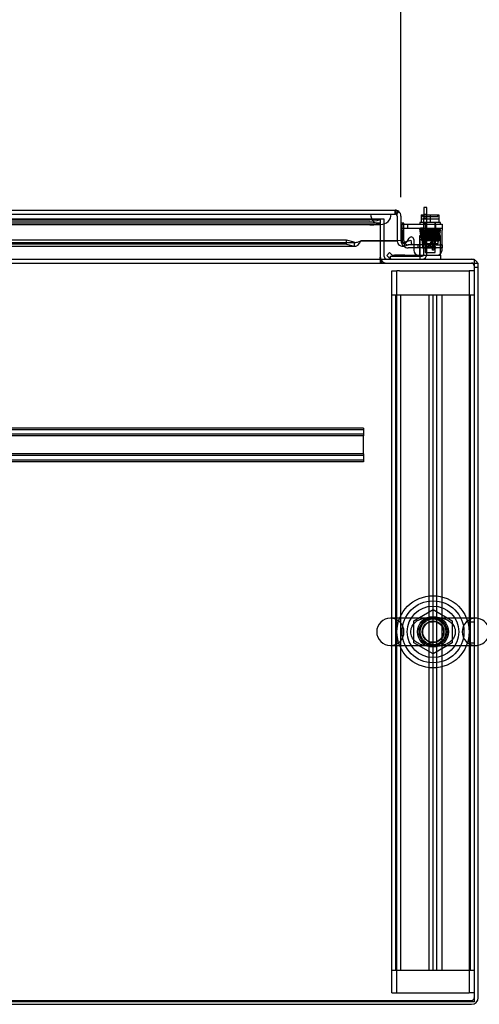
# Model space of a CAD drawing. Header units: inches. Extents: x 1 to 299, y -2 to 199.
# Tile 16 of 75: x 80 to 92, y 16 to 39. Entities that reach past the tile are written whole.
import ezdxf
from ezdxf.enums import TextEntityAlignment as Align
from ezdxf.lldxf.tags import DXFTag

# ---------------------------------------------------------------- set-up
doc = ezdxf.new("R2010")
doc.units = ezdxf.units.IN
doc.header["$MEASUREMENT"] = 0
for name, color, linetype in [('COM40153-1', 7, 'Continuous'), ('COM40153-2', 7, 'Continuous'), ('COM42667', 7, 'Continuous'), ('COM42780', 7, 'Continuous'), ('COM50677-2', 7, 'Continuous'), ('COM53933-1', 7, 'Continuous'), ('COM53955-1', 7, 'Continuous'), ('COM53964-1', 7, 'Continuous'), ('COM70215', 7, 'Continuous'), ('COM70220', 7, 'Continuous'), ('COM71177-1', 7, 'Continuous'), ('COM71180-1', 7, 'Continuous'), ('Default', 7, 'Continuous'), ('NTS18024', 7, 'Continuous'), ('SCC19011', 7, 'Continuous'), ('SCS86414', 7, 'Continuous'), ('SPR20265', 7, 'Continuous'), ('WAF25035', 7, 'Continuous'), ('WAF25377', 7, 'Continuous'), ('WAM254785', 7, 'Continuous')]:
    doc.layers.add(name, color=color, linetype=linetype)
doc.styles.add('SEACAD_Times_New_Roman', font='times.ttf')
tags = doc.linetypes.add('HIDDEN2', pattern=[0.1875, 0.125, -0.0625]).pattern_tags.tags
tags[6:7] = [DXFTag(74, 4), DXFTag(75, 0), DXFTag(340, '0'), DXFTag(46, 0.0), DXFTag(50, 0.0), DXFTag(44, 0.0), DXFTag(45, 0.0)]
tags[4:5] = [DXFTag(74, 4), DXFTag(75, 0), DXFTag(340, '0'), DXFTag(46, 0.0), DXFTag(50, 0.0), DXFTag(44, 0.0), DXFTag(45, 0.0)]
doc.dimstyles.new('HAMMOND_(STH_-_300x200)', dxfattribs={"dimtxt": 1.5, "dimasz": 1.875, "dimexe": 0.75, "dimexo": 0.75, "dimgap": 0.375, "dimtad": 0, "dimtih": 1, "dimtoh": 1, "dimzin": 0, "dimdsep": 46, "dimtxsty": 'SEACAD_Times_New_Roman', "dimblk1": '_SE_FILLED', "dimblk2": '_SE_FILLED', "dimsah": 1, "dimcen": 0.75, "dimadec": 0, "dimazin": 0, "dimtfac": 0.8, "dimtofl": 0, "dimtmove": 0, "dimatfit": 3, "dimfxl": 1, "dimtolj": 1, "dimtzin": 0, "dimarcsym": 0})

# ---------------------------------------------------------------- blocks, each defined once
blk = doc.blocks.new('SE7')
at = {"layer": 'COM40153-1', "color": 7, "linetype": 'Continuous'}
for p, q in [((90.228, 34.829), (90.228, 34.651)), ((90.3, 34.829), (90.228, 34.829)), ((90.3, 34.651), (90.3, 34.829)), ((89.425, 33.579), (89.425, 33.592))]:
    blk.add_line(p, q, dxfattribs=at)
at = {"layer": 'COM40153-1', "color": 7, "linetype": 'HIDDEN2'}
for p, q in [((90.228, 34.673), (90.3, 34.673)), ((90.228, 34.651), (90.228, 34.575)), ((90.3, 34.575), (90.3, 34.651)), ((90.228, 33.687), (90.228, 34.575)), ((90.228, 34.575), (90.3, 34.575)), ((90.3, 33.687), (90.3, 34.575)), ((90.3, 33.986), (90.228, 33.986)), ((89.425, 33.592), (89.425, 33.651)), ((89.425, 33.651), (90.192, 33.651)), ((90.228, 33.861), (90.3, 33.861))]:
    blk.add_line(p, q, dxfattribs=at)
for radius in [0.036, 0.108]:
    blk.add_arc((90.192, 33.687), radius, 270, 0, dxfattribs=at)
at = {"layer": 'COM40153-2', "color": 7, "linetype": 'Continuous'}
for p, q in [((89.747, 34.454), (89.677, 34.454)), ((89.747, 34.425), (89.747, 34.454)), ((89.677, 34.029), (89.677, 34.03)), ((89.986, 33.924), (89.865, 33.924)), ((90.677, 33.924), (90.672, 33.924)), ((90.677, 33.924), (90.677, 33.854)), ((89.986, 33.854), (89.852, 33.854)), ((90.672, 33.854), (90.677, 33.854))]:
    blk.add_line(p, q, dxfattribs=at)
at = {"layer": 'COM40153-2', "color": 7, "linetype": 'HIDDEN2'}
for p, q in [((89.747, 34.029), (89.747, 34.425)), ((89.677, 34.03), (89.677, 34.034)), ((89.865, 33.924), (89.852, 33.924)), ((90.2, 33.924), (89.986, 33.924)), ((90.083, 33.924), (90.083, 33.854)), ((90.2, 33.924), (90.2, 33.854)), ((90.534, 33.924), (90.2, 33.924)), ((90.458, 33.924), (90.458, 33.854)), ((90.534, 33.924), (90.648, 33.924)), ((90.672, 33.924), (90.648, 33.924)), ((90.2, 33.854), (89.986, 33.854)), ((90.2, 33.854), (90.534, 33.854)), ((90.648, 33.854), (90.534, 33.854)), ((90.648, 33.854), (90.672, 33.854))]:
    blk.add_line(p, q, dxfattribs=at)
for radius, end in [(0.175, 231.2699), (0.105, 270)]:
    blk.add_arc((89.852, 34.029), radius, 180, end, dxfattribs=at)
at = {"layer": 'COM40153-2', "color": 7, "linetype": 'Continuous'}
blk.add_arc((89.852, 34.029), 0.175, 231.2699, 270, dxfattribs=at)
at = {"layer": 'COM42667', "color": 7, "linetype": 'Continuous'}
for p, q in [((89.702, 34.425), (90.672, 34.425)), ((89.702, 34.282), (89.702, 34.425)), ((90.672, 34.425), (90.672, 34.282)), ((89.702, 34.282), (89.702, 34.026)), ((90.672, 33.799), (90.672, 34.282)), ((89.823, 34.011), (89.875, 34.091)), ((89.986, 34.059), (89.986, 33.799)), ((90.335, 33.888), (90.45, 34.049)), ((90.444, 34), (90.365, 33.888)), ((90.444, 33.888), (90.444, 34)), ((90.45, 34.049), (90.475, 34.049)), ((90.475, 34.049), (90.475, 33.888)), ((90.335, 33.859), (90.335, 33.888)), ((90.444, 33.859), (90.335, 33.859)), ((90.365, 33.888), (90.444, 33.888)), ((90.444, 33.799), (90.444, 33.859)), ((90.475, 33.799), (90.444, 33.799)), ((90.475, 33.888), (90.509, 33.888)), ((90.509, 33.859), (90.475, 33.859)), ((90.475, 33.859), (90.475, 33.799)), ((90.509, 33.888), (90.509, 33.859))]:
    blk.add_line(p, q, dxfattribs=at)
at = {"layer": 'COM42667', "color": 7, "linetype": 'HIDDEN2'}
for p, q in [((89.836, 34.425), (89.836, 34.33)), ((90.523, 34.33), (90.523, 34.425)), ((89.702, 34.33), (90.672, 34.33)), ((89.812, 33.994), (89.823, 34.011))]:
    blk.add_line(p, q, dxfattribs=at)
at = {"layer": 'COM42667', "color": 7, "linetype": 'Continuous'}
for centre, radius, start, end in [((89.762, 34.026), 0.06, 180, 221.503), ((89.926, 34.059), 0.06, 0, 147.1545), ((90.111, 33.799), 0.125, 180, 270), ((90.547, 33.799), 0.125, 270, 0)]:
    blk.add_arc(centre, radius, start, end, dxfattribs=at)
at = {"layer": 'COM42667', "color": 7, "linetype": 'HIDDEN2'}
blk.add_arc((89.762, 34.026), 0.06, 221.503, 327.1545, dxfattribs=at)
at = {"layer": 'COM42780', "color": 7, "linetype": 'HIDDEN2'}
for p, q in [((90.133, 34.151), (90.633, 34.151)), ((90.133, 34.065), (90.133, 34.151)), ((90.258, 34.151), (90.258, 33.961)), ((90.276, 34.151), (90.276, 33.961)), ((90.489, 33.961), (90.489, 34.151)), ((90.508, 34.151), (90.508, 33.961)), ((90.633, 34.011), (90.633, 34.151)), ((90.133, 34.011), (90.133, 34.065)), ((90.133, 34.065), (90.133, 33.595)), ((90.133, 34.056), (90.633, 34.056)), ((90.188, 34.056), (90.188, 33.961)), ((90.188, 33.961), (90.578, 33.961)), ((90.578, 33.961), (90.578, 34.056)), ((90.633, 33.722), (90.633, 34.011)), ((89.518, 33.673), (89.518, 33.674)), ((89.578, 33.673), (89.518, 33.673)), ((89.578, 33.673), (89.578, 33.674)), ((89.606, 33.673), (89.578, 33.673)), ((89.606, 33.673), (89.606, 33.674)), ((89.768, 33.673), (89.606, 33.673)), ((89.719, 33.673), (89.719, 33.674)), ((89.768, 33.673), (89.768, 33.674)), ((90.633, 33.709), (90.633, 33.722))]:
    blk.add_line(p, q, dxfattribs=at)
at = {"layer": 'COM42780', "color": 7, "linetype": 'Continuous'}
for p, q in [((89.333, 33.672), (89.4, 33.739)), ((89.333, 33.672), (89.384, 33.621)), ((89.4, 33.739), (89.451, 33.688)), ((89.485, 33.674), (90.383, 33.674)), ((90.383, 33.674), (90.633, 33.674)), ((90.633, 33.674), (90.633, 33.709)), ((90.633, 33.674), (90.633, 33.579))]:
    blk.add_line(p, q, dxfattribs=at)
for radius in [0.048, 0.143]:
    blk.add_arc((89.485, 33.722), radius, 225, 270, dxfattribs=at)
at = {"layer": 'COM42780', "color": 7, "linetype": 'HIDDEN2'}
blk.add_ellipse((89.883, 34.68), major_axis=(0, -14.322), ratio=0.017455, start_param=1.503851, end_param=1.524085, dxfattribs=at)
for points, knots in [([(90.124, 33.674), (90.126, 33.674), (90.127, 33.676), (90.129, 33.679), (90.129, 33.68), (90.13, 33.684), (90.131, 33.686), (90.131, 33.692), (90.132, 33.698), (90.132, 33.709), (90.132, 33.715), (90.132, 33.722)], [0, 0, 0, 0, 0.25, 0.25, 0.375, 0.375, 0.5, 0.5, 0.75, 0.75, 1, 1, 1, 1]), ([(90.133, 33.595), (90.133, 33.59), (90.132, 33.586), (90.129, 33.581), (90.127, 33.579), (90.124, 33.579)], [0, 0, 0, 0, 0.5, 0.5, 1, 1, 1, 1])]:
    blk.add_open_spline(points, degree=3, knots=knots, dxfattribs=at)
at = {"layer": 'COM50677-2', "color": 7, "linetype": 'HIDDEN2'}
for p, q in [((89.455, 33.297), (89.58, 33.297)), ((89.455, 32.719), (89.455, 33.297)), ((89.58, 15.797), (89.58, 33.297)), ((89.64, 33.297), (89.58, 33.297)), ((89.64, 33.297), (91.27, 33.297)), ((91.27, 33.297), (91.33, 33.297)), ((91.33, 33.297), (91.33, 15.797)), ((91.455, 33.297), (91.33, 33.297)), ((89.455, 15.797), (89.455, 16.344)), ((89.455, 15.797), (89.58, 15.797)), ((89.58, 15.797), (89.64, 15.797)), ((89.64, 15.797), (91.27, 15.797)), ((91.27, 15.797), (91.33, 15.797)), ((91.455, 15.797), (91.33, 15.797))]:
    blk.add_line(p, q, dxfattribs=at)
blk.add_circle((90.455, 24.547), 0.375, dxfattribs=at)
at = {"layer": 'COM53933-1', "color": 7, "linetype": 'HIDDEN2'}
for p, q in [((89.175, 34.547), (67.865, 34.547)), ((89.175, 34.452), (67.865, 34.452)), ((88.925, 34.504), (68.115, 34.504)), ((88.925, 34.411), (68.115, 34.411)), ((89.175, 34.547), (89.174, 34.545)), ((89.174, 34.451), (89.175, 34.451)), ((89.175, 34.546), (89.175, 34.547))]:
    blk.add_line(p, q, dxfattribs=at)
for centre in [(88.925, 34.548), (88.925, 34.454)]:
    blk.add_ellipse(centre, major_axis=(0.25, 0), ratio=0.173648, start_param=4.712389, end_param=6.211302, dxfattribs=at)
at = {"layer": 'COM53955-1', "color": 7, "linetype": 'Continuous'}
for p, q in [((67.445, 34.766), (89.534, 34.766)), ((89.534, 34.766), (89.534, 34.766)), ((89.534, 34.766), (89.534, 34.766)), ((89.582, 34.623), (89.582, 34.737)), ((89.582, 34.686), (89.621, 34.737)), ((89.582, 34.623), (89.582, 34.686)), ((89.582, 34.623), (89.582, 34.034)), ((89.582, 34.623), (89.582, 34.623)), ((89.582, 34.623), (89.582, 34.034)), ((89.677, 34.623), (89.677, 34.034)), ((88.352, 34.037), (79.609, 34.037)), ((88.352, 33.945), (79.609, 33.945)), ((79.609, 33.891), (88.566, 33.891)), ((88.352, 33.945), (88.352, 34.037)), ((88.541, 33.988), (88.352, 34.037)), ((88.352, 33.945), (88.541, 33.896)), ((88.541, 33.988), (88.541, 33.896)), ((88.707, 34.03), (88.707, 34.022)), ((88.707, 34.03), (89.582, 34.03)), ((88.707, 34.022), (89.582, 34.022)), ((89.582, 34.03), (89.582, 34.034)), ((89.677, 34.03), (89.582, 34.022)), ((89.582, 34.03), (89.582, 34.022)), ((89.737, 33.988), (89.92, 34.037)), ((89.737, 33.988), (89.762, 33.896)), ((89.944, 33.945), (89.762, 33.896)), ((89.944, 33.945), (89.92, 34.037))]:
    blk.add_line(p, q, dxfattribs=at)
at = {"layer": 'COM53955-1', "color": 7, "linetype": 'HIDDEN2'}
for p, q in [((67.445, 34.671), (89.534, 34.671)), ((89.534, 34.671), (89.534, 34.766)), ((89.534, 34.766), (89.534, 34.671)), ((89.582, 34.623), (89.582, 34.623)), ((68.413, 33.986), (88.566, 33.986))]:
    blk.add_line(p, q, dxfattribs=at)
at = {"layer": 'COM53955-1', "color": 7, "linetype": 'Continuous'}
for centre, radius, start, end in [((89.534, 34.623), 0.143, 89.9238, 90), ((89.534, 34.623), 0.143, 52.4348, 89.8442), ((89.534, 34.623), 0.143, 0, 52.4348), ((89.725, 34.034), 0.143, 180, 184.8216), ((89.725, 34.034), 0.143, 184.8216, 285), ((89.725, 34.034), 0.048, 180, 184.8216), ((89.725, 34.034), 0.048, 184.8216, 284.9999)]:
    blk.add_arc(centre, radius, start, end, dxfattribs=at)
at = {"layer": 'COM53955-1', "color": 7, "linetype": 'HIDDEN2'}
for start, end in [(0, 89.7731), (0, 89.7731), (89.7731, 90)]:
    blk.add_arc((89.534, 34.623), 0.048, start, end, dxfattribs=at)
at = {"layer": 'COM53955-1', "color": 7, "linetype": 'Continuous'}
for points, knots in [([(89.582, 34.737), (89.574, 34.746), (89.566, 34.754), (89.554, 34.761), (89.55, 34.763), (89.542, 34.766), (89.538, 34.766), (89.534, 34.766)], [0, 0, 0, 0, 0.5, 0.5, 0.75, 0.75, 1, 1, 1, 1]), ([(88.541, 33.988), (88.555, 33.986), (88.569, 33.986), (88.596, 33.988), (88.61, 33.991), (88.638, 33.999), (88.652, 34.004), (88.679, 34.016), (88.693, 34.023), (88.707, 34.03)], [0, 0, 0, 0, 0.25, 0.25, 0.5, 0.5, 0.75, 0.75, 1, 1, 1, 1]), ([(88.541, 33.896), (88.555, 33.891), (88.569, 33.89), (88.596, 33.897), (88.61, 33.905), (88.638, 33.929), (88.652, 33.945), (88.679, 33.981), (88.693, 34.001), (88.707, 34.022)], [0, 0, 0, 0, 0.25, 0.25, 0.5, 0.5, 0.75, 0.75, 1, 1, 1, 1])]:
    blk.add_open_spline(points, degree=3, knots=knots, dxfattribs=at)
at = {"layer": 'COM53955-1', "color": 7, "linetype": 'HIDDEN2'}
for points, knots in [([(89.534, 34.766), (89.534, 34.759), (89.534, 34.751), (89.534, 34.743), (89.534, 34.735), (89.534, 34.727), (89.535, 34.719), (89.535, 34.716), (89.535, 34.714), (89.535, 34.711), (89.535, 34.71), (89.535, 34.708), (89.535, 34.706), (89.535, 34.705), (89.536, 34.704), (89.536, 34.703), (89.536, 34.702), (89.537, 34.701), (89.537, 34.701), (89.538, 34.7), (89.538, 34.7), (89.539, 34.699), (89.541, 34.698), (89.543, 34.698), (89.545, 34.697), (89.549, 34.696), (89.553, 34.696), (89.557, 34.695), (89.561, 34.694), (89.565, 34.692), (89.569, 34.691), (89.574, 34.69), (89.578, 34.688), (89.582, 34.686)], [0, 0, 0, 0, 0.177165, 0.177165, 0.177165, 0.361608, 0.361608, 0.361608, 0.415508, 0.415508, 0.415508, 0.453914, 0.453914, 0.453914, 0.48497, 0.48497, 0.48497, 0.503403, 0.503403, 0.503403, 0.521794, 0.521794, 0.521794, 0.589718, 0.589718, 0.589718, 0.722354, 0.722354, 0.722354, 0.860771, 0.860771, 0.860771, 1, 1, 1, 1]), ([(89.582, 34.686), (89.575, 34.689), (89.567, 34.692), (89.556, 34.695), (89.552, 34.696), (89.547, 34.697), (89.545, 34.697), (89.542, 34.698), (89.541, 34.698), (89.539, 34.699), (89.538, 34.7), (89.537, 34.701), (89.536, 34.703), (89.536, 34.705), (89.535, 34.707), (89.535, 34.711), (89.535, 34.714), (89.535, 34.722), (89.535, 34.727), (89.534, 34.744), (89.534, 34.755), (89.534, 34.766)], [0, 0, 0, 0, 0.25, 0.25, 0.375, 0.375, 0.4375, 0.4375, 0.46875, 0.46875, 0.5, 0.5, 0.53125, 0.53125, 0.5625, 0.5625, 0.625, 0.625, 0.75, 0.75, 1, 1, 1, 1])]:
    blk.add_open_spline(points, degree=3, knots=knots, dxfattribs=at)
at = {"layer": 'COM53964-1', "color": 7, "linetype": 'HIDDEN2'}
for p, q in [((89.455, 16.344), (89.455, 32.719)), ((89.455, 32.719), (89.593, 32.719)), ((89.55, 16.344), (89.55, 32.719)), ((89.593, 32.719), (90.317, 32.719)), ((89.676, 16.344), (89.676, 32.719)), ((90.317, 32.719), (90.455, 32.719)), ((90.36, 16.344), (90.36, 32.719)), ((90.455, 16.344), (90.455, 32.719)), ((90.455, 32.719), (90.593, 32.719)), ((90.455, 16.344), (90.455, 32.719)), ((90.55, 16.344), (90.55, 32.719)), ((90.593, 32.719), (91.317, 32.719)), ((90.676, 16.344), (90.676, 32.719)), ((91.317, 32.719), (91.455, 32.719)), ((91.36, 16.344), (91.36, 32.719)), ((90.455, 24.782), (90.36, 24.782)), ((91.455, 24.782), (91.36, 24.782)), ((90.36, 24.282), (90.455, 24.282)), ((91.36, 24.282), (91.455, 24.282)), ((89.455, 16.344), (89.593, 16.344)), ((89.593, 16.344), (90.317, 16.344)), ((90.317, 16.344), (90.455, 16.344)), ((90.455, 16.344), (90.593, 16.344)), ((90.593, 16.344), (91.317, 16.344)), ((91.317, 16.344), (91.455, 16.344))]:
    blk.add_line(p, q, dxfattribs=at)
at = {"layer": 'COM70215', "color": 7, "linetype": 'HIDDEN2'}
for p, q in [((88.77, 29.484), (69.27, 29.484)), ((88.77, 29.444), (69.27, 29.444)), ((88.77, 29.484), (88.77, 29.441)), ((88.77, 29.441), (88.77, 29.339)), ((88.77, 29.336), (69.27, 29.336)), ((88.77, 29.296), (69.27, 29.296)), ((88.77, 29.339), (88.77, 29.296)), ((88.77, 28.859), (88.77, 29.296)), ((88.77, 28.859), (69.27, 28.859)), ((88.77, 28.819), (69.27, 28.819)), ((88.77, 28.711), (69.27, 28.711)), ((88.77, 28.671), (69.27, 28.671)), ((88.77, 28.859), (88.77, 28.816)), ((88.77, 28.816), (88.77, 28.714)), ((88.77, 28.714), (88.77, 28.671))]:
    blk.add_line(p, q, dxfattribs=at)
at = {"layer": 'COM70220', "color": 7, "linetype": 'HIDDEN2'}
for p, q in [((68.039, 34.67), (88.939, 34.67)), ((68.039, 34.669), (88.939, 34.669)), ((68.039, 34.667), (88.939, 34.667)), ((88.939, 34.67), (89.438, 34.67)), ((88.939, 34.669), (89.438, 34.669)), ((88.939, 34.667), (89.189, 34.667)), ((88.94, 34.67), (88.94, 34.669)), ((88.94, 34.669), (89.189, 34.667)), ((89.189, 34.667), (89.438, 34.669)), ((89.438, 34.669), (89.438, 34.67)), ((68.039, 34.421), (88.939, 34.421)), ((88.939, 34.421), (89.189, 34.421))]:
    blk.add_line(p, q, dxfattribs=at)
blk.add_arc((89.189, 34.671), 0.25, 180, 0, dxfattribs=at)
at = {"layer": 'COM71177-1', "color": 7, "linetype": 'HIDDEN2'}
for p, q in [((89.27, 34.546), (89.175, 34.546)), ((89.27, 34.022), (89.27, 34.546)), ((91.455, 33.389), (91.55, 33.389)), ((66.65, 15.614), (91.39, 15.614))]:
    blk.add_line(p, q, dxfattribs=at)
at = {"layer": 'COM71177-1', "color": 7, "linetype": 'Continuous'}
for p, q in [((89.27, 33.644), (89.27, 34.022)), ((91.455, 33.484), (91.55, 33.484)), ((91.55, 15.679), (91.55, 33.484)), ((66.65, 15.519), (91.39, 15.519))]:
    blk.add_line(p, q, dxfattribs=at)
for centre, radius, start, end in [((89.335, 33.644), 0.16, 180, 203.9695), ((89.335, 33.644), 0.065, 180, 270), ((91.39, 33.419), 0.16, 23.9695, 66.0305), ((91.39, 15.679), 0.16, 270, 360)]:
    blk.add_arc(centre, radius, start, end, dxfattribs=at)
at = {"layer": 'COM71177-1', "color": 7, "linetype": 'HIDDEN2'}
for centre, radius, start, end in [((89.335, 33.644), 0.16, 203.9695, 270), ((91.39, 33.419), 0.16, 66.0305, 90), ((91.39, 33.419), 0.065, 0, 90), ((91.39, 33.419), 0.16, 0, 23.9695), ((91.39, 15.679), 0.065, 270, 0)]:
    blk.add_arc(centre, radius, start, end, dxfattribs=at)
at = {"layer": 'COM71180-1', "color": 7, "linetype": 'HIDDEN2'}
for p, q in [((67.865, 34.546), (89.175, 34.546)), ((89.175, 34.546), (89.175, 34.022)), ((66.585, 33.484), (91.455, 33.484)), ((89.175, 33.579), (89.175, 33.484)), ((89.205, 33.579), (89.205, 33.484))]:
    blk.add_line(p, q, dxfattribs=at)
at = {"layer": 'COM71180-1', "color": 7, "linetype": 'Continuous'}
for p, q in [((89.175, 34.022), (89.175, 33.627)), ((66.585, 33.579), (91.455, 33.579)), ((89.175, 33.579), (89.175, 33.627)), ((91.455, 33.579), (91.455, 33.436)), ((91.455, 33.436), (91.455, 15.579)), ((91.455, 15.579), (66.585, 15.579))]:
    blk.add_line(p, q, dxfattribs=at)
at = {"layer": 'NTS18024', "color": 7, "linetype": 'HIDDEN2'}
for p, q in [((89.99, 24.81), (90.459, 25.085)), ((90.459, 25.085), (90.92, 24.81)), ((89.99, 24.284), (89.99, 24.81)), ((90.92, 24.81), (90.92, 24.284)), ((90.455, 24.012), (89.99, 24.284)), ((90.92, 24.284), (90.455, 24.012))]:
    blk.add_line(p, q, dxfattribs=at)
for radius in [0.312, 0.263]:
    blk.add_circle((90.455, 24.547), radius, dxfattribs=at)
at = {"layer": 'SCC19011', "color": 7, "linetype": 'Continuous'}
for p, q in [((90.168, 34.651), (90.168, 34.47)), ((90.168, 34.651), (90.383, 34.651)), ((90.383, 34.651), (90.383, 34.47)), ((90.383, 34.651), (90.598, 34.651)), ((90.598, 34.651), (90.598, 34.47))]:
    blk.add_line(p, q, dxfattribs=at)
at = {"layer": 'SCC19011', "color": 7, "linetype": 'HIDDEN2'}
for p, q in [((90.198, 34.641), (90.198, 34.611)), ((90.198, 34.611), (90.567, 34.611)), ((90.567, 34.611), (90.567, 34.641)), ((90.168, 34.556), (90.598, 34.556)), ((90.261, 34.47), (90.261, 33.738)), ((90.505, 33.738), (90.505, 34.47)), ((90.261, 33.738), (90.505, 33.738))]:
    blk.add_line(p, q, dxfattribs=at)
for points in [[(90.188, 34.651), (90.191, 34.651), (90.194, 34.65), (90.197, 34.646), (90.198, 34.644), (90.198, 34.641)], [(90.567, 34.641), (90.567, 34.644), (90.568, 34.646), (90.572, 34.65), (90.575, 34.651), (90.577, 34.651)]]:
    blk.add_open_spline(points, degree=3, knots=[0, 0, 0, 0, 0.5, 0.5, 1, 1, 1, 1], dxfattribs=at)
at = {"layer": 'SCS86414', "color": 7, "linetype": 'HIDDEN2'}
for p, q in [((90.504, 24.879), (89.419, 24.879)), ((91.491, 24.879), (90.504, 24.879)), ((89.419, 24.216), (90.448, 24.216)), ((90.448, 24.216), (91.491, 24.216))]:
    blk.add_line(p, q, dxfattribs=at)
for radius in [0.625, 0.312, 0.252]:
    blk.add_circle((90.455, 24.547), radius, dxfattribs=at)
for centre, radius, start, end in [((89.419, 24.547), 0.331, 90, 270), ((89.419, 24.547), 0.331, 270, 90), ((90.231, 24.545), 0.312, 110.2588, 132.638), ((91.491, 24.547), 0.331, 90, 270), ((91.491, 24.547), 0.331, 79.6868, 90), ((91.491, 24.547), 0.331, 270, 280.3132)]:
    blk.add_arc(centre, radius, start, end, dxfattribs=at)
at = {"layer": 'SCS86414', "color": 7, "linetype": 'Continuous'}
blk.add_arc((91.491, 24.547), 0.331, 280.3132, 79.6868, dxfattribs=at)
at = {"layer": 'SCS86414', "color": 7, "linetype": 'HIDDEN2'}
for points, knots in [([(90.115, 24.841), (90.167, 24.861), (90.221, 24.871), (90.307, 24.878), (90.337, 24.878), (90.381, 24.879), (90.393, 24.879), (90.406, 24.879)], [0.0655649, 0.0655649, 0.0655649, 0.0655649, 0.125, 0.125, 0.15625, 0.15625, 0.16893, 0.16893, 0.16893, 0.16893]), ([(90.495, 24.879), (90.548, 24.879), (90.6, 24.879), (90.699, 24.869), (90.749, 24.859), (90.795, 24.84)], [0.1976085, 0.1976085, 0.1976085, 0.1976085, 0.25, 0.25, 0.3037149, 0.3037149, 0.3037149, 0.3037149]), ([(90.788, 24.839), (90.81, 24.829), (90.846, 24.811), (90.897, 24.771), (90.938, 24.726), (90.969, 24.674), (90.989, 24.616), (90.997, 24.554), (90.992, 24.494), (90.976, 24.437), (90.948, 24.384), (90.91, 24.337), (90.863, 24.296), (90.82, 24.269), (90.795, 24.26), (90.787, 24.257)], [0, 0, 0, 0, 0.093464, 0.179898, 0.260439, 0.336376, 0.416009, 0.491544, 0.56521, 0.639028, 0.714819, 0.794117, 0.87831, 0.969281, 1, 1, 1, 1]), ([(90.12, 24.256), (90.12, 24.257), (90.1, 24.263), (90.061, 24.286), (90.011, 24.325), (89.971, 24.371), (89.94, 24.423), (89.92, 24.481), (89.913, 24.542), (89.918, 24.602), (89.935, 24.659), (89.962, 24.712), (89.993, 24.75), (90.013, 24.768), (90.019, 24.775)], [0, 0, 0, 0, 0.001062, 0.113607, 0.21823, 0.315002, 0.405616, 0.501157, 0.592481, 0.681484, 0.770435, 0.86185, 0.957985, 1, 1, 1, 1]), ([(90.795, 24.254), (90.743, 24.234), (90.688, 24.223), (90.572, 24.215), (90.509, 24.216), (90.413, 24.216), (90.381, 24.216), (90.319, 24.217), (90.289, 24.218), (90.208, 24.226), (90.16, 24.236), (90.113, 24.255)], [0.5655708, 0.5655708, 0.5655708, 0.5655708, 0.625, 0.625, 0.6875, 0.6875, 0.71875, 0.71875, 0.75, 0.75, 0.8034251, 0.8034251, 0.8034251, 0.8034251])]:
    blk.add_open_spline(points, degree=3, knots=knots, dxfattribs=at)
at = {"layer": 'SPR20265', "color": 7, "linetype": 'HIDDEN2'}
blk.add_circle((90.583, 34.035), 0.0175, dxfattribs=at)
blk.add_ellipse((90.21, 34.316), major_axis=(0, 0.0175), ratio=0.707107, dxfattribs=at)
for points, knots in [([(90.21, 34.334), (90.186, 34.333), (90.152, 34.33), (90.13, 34.324), (90.124, 34.317), (90.122, 34.31), (90.123, 34.303), (90.126, 34.299), (90.13, 34.295), (90.137, 34.292), (90.151, 34.29), (90.18, 34.288), (90.221, 34.286), (90.279, 34.283), (90.354, 34.281), (90.44, 34.278), (90.511, 34.275), (90.56, 34.273), (90.591, 34.272), (90.614, 34.27), (90.618, 34.269), (90.62, 34.268)], [0, 0, 0, 0, 0.105177, 0.173613, 0.193453, 0.204066, 0.217473, 0.222259, 0.22819, 0.248109, 0.321657, 0.374496, 0.436622, 0.507956, 0.588337, 0.677714, 0.775937, 0.828633, 0.883564, 0.940684, 1, 1, 1, 1]), ([(90.148, 34.277), (90.146, 34.277), (90.144, 34.277), (90.14, 34.275), (90.136, 34.273), (90.134, 34.27), (90.132, 34.267), (90.13, 34.262), (90.131, 34.256), (90.134, 34.249), (90.141, 34.242), (90.147, 34.241), (90.152, 34.241)], [0, 0, 0, 0, 0.055383, 0.112985, 0.171703, 0.230339, 0.287909, 0.343892, 0.45376, 0.576632, 0.710657, 1, 1, 1, 1]), ([(90.159, 34.229), (90.155, 34.228), (90.15, 34.227), (90.142, 34.222), (90.139, 34.214), (90.138, 34.207), (90.14, 34.201), (90.144, 34.196), (90.148, 34.194), (90.151, 34.193), (90.153, 34.193), (90.155, 34.192), (90.156, 34.192)], [0, 0, 0, 0, 0.179474, 0.349583, 0.499926, 0.62563, 0.739127, 0.840103, 0.885308, 0.926766, 0.964791, 1, 1, 1, 1]), ([(90.619, 34.302), (90.618, 34.301), (90.614, 34.3), (90.573, 34.297), (90.515, 34.294), (90.457, 34.292), (90.41, 34.291), (90.36, 34.289), (90.31, 34.287), (90.262, 34.286), (90.22, 34.284), (90.184, 34.282), (90.159, 34.28), (90.146, 34.278), (90.145, 34.277), (90.146, 34.277)], [0.0163585, 0.0163585, 0.0163585, 0.0163585, 0.1064242, 0.2179651, 0.334732, 0.395336, 0.4572595, 0.5205071, 0.5850494, 0.6509002, 0.7180961, 0.7865871, 0.856391, 0.9275442, 0.9709488, 0.9709488, 0.9709488, 0.9709488]), ([(90.604, 34.202), (90.6, 34.201), (90.593, 34.199), (90.56, 34.197), (90.518, 34.195), (90.469, 34.193), (90.419, 34.191), (90.359, 34.189), (90.294, 34.187), (90.235, 34.184), (90.195, 34.182), (90.171, 34.179), (90.154, 34.178), (90.145, 34.162), (90.146, 34.153), (90.152, 34.146), (90.158, 34.143), (90.17, 34.14), (90.194, 34.138), (90.23, 34.136), (90.271, 34.134), (90.323, 34.132), (90.385, 34.13), (90.454, 34.127), (90.52, 34.125), (90.564, 34.122), (90.588, 34.12), (90.593, 34.119), (90.595, 34.118)], [0, 0, 0, 0, 0.049781, 0.096626, 0.140493, 0.181412, 0.219375, 0.254366, 0.315219, 0.365407, 0.409571, 0.448429, 0.483179, 0.500515, 0.512948, 0.520268, 0.530282, 0.563278, 0.614, 0.64639, 0.683403, 0.724966, 0.771046, 0.821615, 0.876587, 0.935975, 0.967439, 1, 1, 1, 1]), ([(90.152, 34.276), (90.154, 34.276), (90.157, 34.275), (90.163, 34.27), (90.166, 34.263), (90.166, 34.257), (90.163, 34.251), (90.161, 34.248), (90.158, 34.246), (90.156, 34.244), (90.153, 34.243), (90.15, 34.242), (90.149, 34.242), (90.148, 34.242)], [0, 0, 0, 0, 0.192828, 0.364191, 0.509557, 0.628504, 0.736551, 0.787266, 0.835127, 0.879953, 0.921899, 0.961562, 1, 1, 1, 1]), ([(90.148, 34.242), (90.153, 34.241), (90.162, 34.239), (90.198, 34.237), (90.244, 34.235), (90.295, 34.233), (90.347, 34.231), (90.41, 34.229), (90.478, 34.227), (90.54, 34.224), (90.579, 34.222), (90.596, 34.221), (90.604, 34.22), (90.601, 34.222), (90.596, 34.232), (90.597, 34.242), (90.602, 34.248), (90.605, 34.25), (90.598, 34.249), (90.573, 34.247), (90.534, 34.245), (90.491, 34.244), (90.435, 34.242), (90.369, 34.239), (90.298, 34.237), (90.23, 34.234), (90.185, 34.232), (90.162, 34.23), (90.158, 34.229), (90.155, 34.228)], [0, 0, 0, 0, 0.049735, 0.096533, 0.140373, 0.181299, 0.219329, 0.254458, 0.31585, 0.366596, 0.411127, 0.450158, 0.467535, 0.482996, 0.497259, 0.507533, 0.513941, 0.523471, 0.556649, 0.609038, 0.642138, 0.679777, 0.721919, 0.768558, 0.819696, 0.875264, 0.93529, 0.967092, 1, 1, 1, 1]), ([(90.158, 34.193), (90.162, 34.194), (90.17, 34.196), (90.206, 34.198), (90.251, 34.2), (90.303, 34.202), (90.355, 34.204), (90.418, 34.206), (90.486, 34.208), (90.545, 34.211), (90.586, 34.213), (90.608, 34.215), (90.626, 34.219), (90.633, 34.234), (90.63, 34.243), (90.625, 34.249), (90.619, 34.252), (90.606, 34.255), (90.578, 34.257), (90.538, 34.259), (90.493, 34.261), (90.436, 34.263), (90.37, 34.265), (90.297, 34.268), (90.228, 34.27), (90.171, 34.273), (90.158, 34.275), (90.15, 34.276)], [0, 0, 0, 0, 0.0491, 0.09538, 0.138808, 0.179338, 0.21697, 0.251665, 0.31188, 0.361699, 0.405649, 0.444251, 0.478446, 0.494369, 0.504631, 0.51114, 0.52151, 0.555963, 0.608754, 0.641972, 0.679677, 0.721871, 0.768518, 0.819657, 0.875271, 0.935385, 1, 1, 1, 1]), ([(90.152, 34.243), (90.152, 34.243), (90.155, 34.245), (90.188, 34.247), (90.242, 34.25), (90.298, 34.252), (90.345, 34.254), (90.394, 34.255), (90.445, 34.257), (90.494, 34.259), (90.538, 34.26), (90.576, 34.262), (90.605, 34.264), (90.621, 34.266), (90.623, 34.267), (90.623, 34.268)], [0.0330952, 0.0330952, 0.0330952, 0.0330952, 0.1046647, 0.2148993, 0.3307832, 0.3911384, 0.4529315, 0.5161815, 0.5808947, 0.6470466, 0.7146675, 0.7837865, 0.8543575, 0.9264187, 0.9868627, 0.9868627, 0.9868627, 0.9868627]), ([(90.623, 34.303), (90.618, 34.304), (90.608, 34.306), (90.556, 34.309), (90.493, 34.311), (90.425, 34.313), (90.36, 34.316), (90.289, 34.318), (90.221, 34.321), (90.177, 34.323), (90.159, 34.324), (90.152, 34.325), (90.154, 34.322), (90.158, 34.304), (90.161, 34.301), (90.18, 34.297), (90.198, 34.298), (90.211, 34.299)], [0, 0, 0, 0, 0.098241, 0.189287, 0.273022, 0.349488, 0.418635, 0.480436, 0.583382, 0.670503, 0.708915, 0.742976, 0.757604, 0.809639, 0.884237, 0.93664, 1, 1, 1, 1]), ([(90.171, 34.128), (90.17, 34.128), (90.167, 34.127), (90.163, 34.126), (90.16, 34.124), (90.156, 34.119), (90.154, 34.113), (90.154, 34.106), (90.156, 34.1), (90.161, 34.095), (90.167, 34.092), (90.171, 34.092), (90.173, 34.091)], [0, 0, 0, 0, 0.063728, 0.130533, 0.198895, 0.267172, 0.397362, 0.518273, 0.643035, 0.768012, 0.887736, 1, 1, 1, 1]), ([(90.156, 34.227), (90.157, 34.227), (90.16, 34.227), (90.164, 34.226), (90.167, 34.223), (90.17, 34.22), (90.172, 34.217), (90.173, 34.213), (90.173, 34.207), (90.171, 34.201), (90.167, 34.196), (90.162, 34.194), (90.16, 34.194), (90.159, 34.194)], [0, 0, 0, 0, 0.059638, 0.122066, 0.185706, 0.248901, 0.310258, 0.368902, 0.480002, 0.599665, 0.727098, 0.860254, 1, 1, 1, 1]), ([(90.6, 34.204), (90.593, 34.205), (90.566, 34.208), (90.511, 34.21), (90.456, 34.212), (90.411, 34.214), (90.364, 34.216), (90.316, 34.217), (90.271, 34.219), (90.23, 34.221), (90.196, 34.222), (90.172, 34.224), (90.163, 34.225), (90.16, 34.226)], [0.1068094, 0.1068094, 0.1068094, 0.1068094, 0.218674, 0.3356272, 0.3962914, 0.4582357, 0.5214735, 0.5860039, 0.6517928, 0.7188683, 0.7872468, 0.856874, 0.9277861, 0.9277861, 0.9277861, 0.9277861]), ([(90.161, 34.19), (90.168, 34.189), (90.195, 34.187), (90.25, 34.185), (90.304, 34.183), (90.349, 34.181), (90.397, 34.179), (90.444, 34.178), (90.489, 34.176), (90.53, 34.174), (90.564, 34.172), (90.589, 34.171), (90.599, 34.169), (90.601, 34.169)], [0.1085772, 0.1085772, 0.1085772, 0.1085772, 0.2218055, 0.3397116, 0.4006659, 0.4627822, 0.5260468, 0.5904271, 0.6559293, 0.722571, 0.7902921, 0.8591042, 0.9290274, 0.9290274, 0.9290274, 0.9290274]), ([(90.594, 34.152), (90.594, 34.152), (90.592, 34.15), (90.563, 34.148), (90.515, 34.145), (90.465, 34.143), (90.423, 34.141), (90.378, 34.14), (90.332, 34.138), (90.288, 34.136), (90.248, 34.134), (90.213, 34.133), (90.188, 34.131), (90.171, 34.129), (90.17, 34.128), (90.169, 34.127)], [0.039088, 0.039088, 0.039088, 0.039088, 0.1061352, 0.2175266, 0.3342475, 0.3948655, 0.4568263, 0.5201203, 0.5847208, 0.6506382, 0.7179012, 0.7864571, 0.8563175, 0.9275176, 1, 1, 1, 1]), ([(90.173, 34.126), (90.175, 34.126), (90.18, 34.126), (90.186, 34.12), (90.189, 34.113), (90.189, 34.107), (90.186, 34.1), (90.182, 34.096), (90.177, 34.093), (90.173, 34.093), (90.171, 34.093)], [0, 0, 0, 0, 0.164694, 0.321803, 0.462493, 0.58437, 0.702645, 0.814924, 0.915258, 1, 1, 1, 1]), ([(90.183, 34.044), (90.189, 34.045), (90.198, 34.046), (90.234, 34.048), (90.278, 34.051), (90.326, 34.053), (90.374, 34.055), (90.431, 34.057), (90.49, 34.059), (90.541, 34.062), (90.574, 34.064), (90.59, 34.066), (90.599, 34.069), (90.605, 34.074), (90.608, 34.082), (90.608, 34.088), (90.607, 34.093), (90.604, 34.097), (90.601, 34.099), (90.596, 34.103), (90.583, 34.105), (90.556, 34.107), (90.516, 34.109), (90.473, 34.111), (90.42, 34.113), (90.358, 34.116), (90.293, 34.118), (90.233, 34.121), (90.186, 34.124), (90.177, 34.126), (90.173, 34.127)], [0, 0, 0, 0, 0.04903, 0.095239, 0.1386, 0.17906, 0.216617, 0.251235, 0.311271, 0.360965, 0.404883, 0.443614, 0.460302, 0.474133, 0.480267, 0.485527, 0.493486, 0.496242, 0.499686, 0.510189, 0.546662, 0.602983, 0.637712, 0.676704, 0.719962, 0.767449, 0.819198, 0.875198, 0.935462, 1, 1, 1, 1]), ([(90.598, 34.153), (90.593, 34.154), (90.584, 34.156), (90.549, 34.158), (90.505, 34.16), (90.456, 34.162), (90.407, 34.164), (90.347, 34.166), (90.284, 34.169), (90.228, 34.171), (90.193, 34.173), (90.178, 34.174), (90.174, 34.175), (90.176, 34.173), (90.179, 34.169), (90.182, 34.16), (90.18, 34.153), (90.177, 34.149), (90.175, 34.147), (90.173, 34.145), (90.181, 34.146), (90.207, 34.148), (90.246, 34.15), (90.289, 34.151), (90.343, 34.153), (90.406, 34.156), (90.474, 34.158), (90.538, 34.161), (90.59, 34.164), (90.601, 34.166), (90.607, 34.167)], [0, 0, 0, 0, 0.049057, 0.09528, 0.138665, 0.179181, 0.216848, 0.251653, 0.312352, 0.362612, 0.406792, 0.445338, 0.462275, 0.46995, 0.477258, 0.490641, 0.499625, 0.502476, 0.505974, 0.516186, 0.550937, 0.604852, 0.638526, 0.676641, 0.719239, 0.766312, 0.817912, 0.874044, 0.934735, 1, 1, 1, 1]), ([(90.594, 34.119), (90.592, 34.119), (90.589, 34.119), (90.584, 34.124), (90.581, 34.13), (90.58, 34.137), (90.582, 34.142), (90.585, 34.146), (90.587, 34.149), (90.59, 34.15), (90.593, 34.152), (90.596, 34.152), (90.597, 34.153), (90.598, 34.153)], [0, 0, 0, 0, 0.185287, 0.350453, 0.492757, 0.610394, 0.717684, 0.769709, 0.820021, 0.868235, 0.914148, 0.957888, 1, 1, 1, 1]), ([(90.606, 34.167), (90.605, 34.168), (90.602, 34.168), (90.598, 34.169), (90.595, 34.171), (90.592, 34.174), (90.59, 34.178), (90.589, 34.182), (90.589, 34.188), (90.591, 34.194), (90.595, 34.199), (90.6, 34.201), (90.602, 34.201), (90.604, 34.201)], [0, 0, 0, 0, 0.061359, 0.125601, 0.191068, 0.256036, 0.319044, 0.379151, 0.492324, 0.612562, 0.73854, 0.867561, 1, 1, 1, 1]), ([(90.598, 34.118), (90.599, 34.118), (90.601, 34.118), (90.603, 34.118), (90.606, 34.119), (90.609, 34.121), (90.611, 34.123), (90.613, 34.126), (90.615, 34.129), (90.616, 34.133), (90.615, 34.14), (90.611, 34.147), (90.604, 34.153), (90.598, 34.154), (90.594, 34.154)], [0, 0, 0, 0, 0.036353, 0.073764, 0.113325, 0.155834, 0.201742, 0.251197, 0.304133, 0.360387, 0.484485, 0.636448, 0.811563, 1, 1, 1, 1]), ([(90.62, 34.268), (90.617, 34.269), (90.613, 34.269), (90.607, 34.274), (90.604, 34.281), (90.604, 34.288), (90.607, 34.294), (90.611, 34.299), (90.616, 34.302), (90.62, 34.302), (90.622, 34.302)], [0, 0, 0, 0, 0.172812, 0.334686, 0.477598, 0.599543, 0.715745, 0.824396, 0.920113, 1, 1, 1, 1]), ([(90.604, 34.166), (90.607, 34.167), (90.613, 34.168), (90.62, 34.173), (90.624, 34.181), (90.624, 34.188), (90.622, 34.194), (90.617, 34.199), (90.612, 34.202), (90.608, 34.202), (90.606, 34.202)], [0, 0, 0, 0, 0.174522, 0.341814, 0.49099, 0.617224, 0.732964, 0.83707, 0.926174, 1, 1, 1, 1]), ([(90.622, 34.267), (90.623, 34.267), (90.626, 34.268), (90.63, 34.269), (90.633, 34.271), (90.636, 34.274), (90.638, 34.278), (90.639, 34.283), (90.639, 34.289), (90.637, 34.295), (90.632, 34.3), (90.626, 34.303), (90.622, 34.303), (90.62, 34.303)], [0, 0, 0, 0, 0.061046, 0.125273, 0.191172, 0.257138, 0.321758, 0.38405, 0.50258, 0.627092, 0.754222, 0.87904, 1, 1, 1, 1]), ([(90.185, 34.079), (90.18, 34.079), (90.173, 34.078), (90.165, 34.071), (90.162, 34.064), (90.162, 34.058), (90.163, 34.053), (90.165, 34.05), (90.168, 34.047), (90.171, 34.044), (90.175, 34.043), (90.178, 34.043), (90.179, 34.043)], [0, 0, 0, 0, 0.306204, 0.442937, 0.565203, 0.671636, 0.724965, 0.779543, 0.835119, 0.890984, 0.946216, 1, 1, 1, 1]), ([(90.17, 34.092), (90.173, 34.091), (90.178, 34.09), (90.207, 34.088), (90.245, 34.085), (90.289, 34.083), (90.335, 34.082), (90.391, 34.08), (90.454, 34.077), (90.512, 34.075), (90.55, 34.072), (90.569, 34.071), (90.578, 34.07), (90.577, 34.072), (90.572, 34.082), (90.573, 34.091), (90.578, 34.097), (90.581, 34.1), (90.576, 34.099), (90.556, 34.097), (90.525, 34.096), (90.489, 34.094), (90.441, 34.092), (90.384, 34.09), (90.32, 34.087), (90.257, 34.085), (90.214, 34.082), (90.19, 34.08), (90.184, 34.079), (90.181, 34.079)], [0, 0, 0, 0, 0.049939, 0.0969, 0.14087, 0.181903, 0.220016, 0.255212, 0.316712, 0.36753, 0.412116, 0.451209, 0.468803, 0.486761, 0.505968, 0.519918, 0.527389, 0.536914, 0.567904, 0.616244, 0.647589, 0.683715, 0.724589, 0.77021, 0.820572, 0.875612, 0.935345, 0.967089, 1, 1, 1, 1]), ([(90.174, 34.093), (90.175, 34.093), (90.179, 34.095), (90.217, 34.098), (90.269, 34.1), (90.321, 34.103), (90.364, 34.104), (90.409, 34.106), (90.454, 34.108), (90.497, 34.109), (90.536, 34.111), (90.567, 34.113), (90.59, 34.115), (90.601, 34.117), (90.601, 34.117), (90.601, 34.118)], [0.0121765, 0.0121765, 0.0121765, 0.0121765, 0.1044236, 0.214418, 0.3300747, 0.3903404, 0.4520599, 0.5152587, 0.5799584, 0.6461321, 0.713819, 0.7830559, 0.8538041, 0.9261056, 0.9660085, 0.9660085, 0.9660085, 0.9660085]), ([(90.178, 34.041), (90.181, 34.041), (90.195, 34.039), (90.23, 34.037), (90.272, 34.034), (90.318, 34.032), (90.374, 34.03), (90.437, 34.028), (90.496, 34.025), (90.535, 34.023), (90.551, 34.022), (90.556, 34.023)], [0.1018663, 0.1018663, 0.1018663, 0.1018663, 0.1966331, 0.2845261, 0.3655924, 0.4399785, 0.5078067, 0.6234473, 0.7180722, 0.7975388, 0.8688111, 0.8688111, 0.8688111, 0.8688111]), ([(90.179, 34.078), (90.18, 34.078), (90.182, 34.078), (90.184, 34.077), (90.187, 34.076), (90.19, 34.074), (90.192, 34.072), (90.194, 34.07), (90.196, 34.067), (90.197, 34.062), (90.197, 34.057), (90.195, 34.05), (90.19, 34.045), (90.187, 34.044), (90.185, 34.044)], [0, 0, 0, 0, 0.039966, 0.079616, 0.120393, 0.163304, 0.208856, 0.257156, 0.308084, 0.361496, 0.478236, 0.623595, 0.798409, 1, 1, 1, 1]), ([(90.6, 34.032), (90.599, 34.038), (90.596, 34.047), (90.568, 34.056), (90.539, 34.058), (90.502, 34.06), (90.444, 34.062), (90.381, 34.065), (90.325, 34.067), (90.278, 34.069), (90.236, 34.071), (90.202, 34.073), (90.188, 34.075), (90.186, 34.076)], [0, 0, 0, 0, 0.0808557, 0.1645826, 0.2160161, 0.2936757, 0.386852, 0.5006456, 0.5677606, 0.6413982, 0.7215172, 0.8080766, 0.9009063, 0.9009063, 0.9009063, 0.9009063])]:
    blk.add_open_spline(points, degree=3, knots=knots, dxfattribs=at)
for points in [[(90.154, 34.193), (90.154, 34.193), (90.154, 34.193), (90.154, 34.193)], [(90.159, 34.227), (90.159, 34.227), (90.159, 34.228), (90.159, 34.228)], [(90.603, 34.168), (90.603, 34.167), (90.603, 34.167), (90.603, 34.167)], [(90.608, 34.202), (90.608, 34.202), (90.608, 34.202), (90.608, 34.202)], [(90.177, 34.044), (90.177, 34.044), (90.176, 34.044), (90.176, 34.043)], [(90.184, 34.077), (90.184, 34.077), (90.185, 34.078), (90.187, 34.078)], [(90.563, 34.026), (90.565, 34.029), (90.566, 34.033), (90.566, 34.037)]]:
    blk.add_open_spline(points, degree=3, dxfattribs=at)
at = {"layer": 'WAF25035', "color": 7, "linetype": 'Continuous'}
for p, q in [((90.633, 34.47), (90.133, 34.47)), ((90.133, 34.47), (90.133, 34.425)), ((90.633, 34.425), (90.633, 34.47))]:
    blk.add_line(p, q, dxfattribs=at)
at = {"layer": 'WAF25035', "color": 7, "linetype": 'HIDDEN2'}
for p, q in [((90.25, 34.47), (90.25, 34.425)), ((90.515, 34.425), (90.515, 34.47))]:
    blk.add_line(p, q, dxfattribs=at)
at = {"layer": 'WAF25377', "color": 7, "linetype": 'HIDDEN2'}
for radius in [0.875, 0.34]:
    blk.add_circle((90.455, 24.547), radius, dxfattribs=at)
at = {"layer": 'WAM254785', "color": 7, "linetype": 'HIDDEN2'}
for radius in [0.75, 0.312]:
    blk.add_circle((90.455, 24.547), radius, dxfattribs=at)
blk = doc.blocks.new('DMBLK2833')
at = {"layer": 'Default', "linetype": 'Continuous'}
for points in [[(69.177, 45.437), (67.302, 45.125), (69.177, 44.812)], [(87.802, 45.437), (87.802, 44.812), (89.677, 45.125)]]:
    blk.add_hatch(color=7, dxfattribs=at).paths.add_polyline_path(points)
at = {"layer": 'Default', "color": 7, "linetype": 'Continuous'}
for p, q in [((67.302, 35.06), (67.302, 45.875)), ((89.677, 35.079), (89.677, 45.875)), ((67.302, 45.125), (74.819, 45.125)), ((82.16, 45.125), (89.677, 45.125))]:
    blk.add_line(p, q, dxfattribs=at)
at = {"layer": 'Default', "color": 7, "linetype": 'Continuous', "style": 'SEACAD_Times_New_Roman'}
for s, p in [('22.38', (75.93, 45.875)), ('DOOR', (75.344, 43.625))]:
    blk.add_text(s, height=1.5, dxfattribs=at).set_placement(p, align=Align.TOP_LEFT)
blk = doc.blocks.new('_SE_FILLED')
at = {"color": 0}
blk.add_line((0, 0), (-1, 0), dxfattribs=at)
blk.add_solid([(0, 0), (-1, -0.1665), (-1, 0.1665), (0, 0)], dxfattribs=at)

msp = doc.modelspace()

# ---------------------------------------------------------------- block references
at = {"layer": 'Default'}
msp.add_blockref('SE7', (0, 0), dxfattribs=at)

# ---------------------------------------------------------------- dimensions: what is measured, and where the dimension line sits
at = {"layer": 'Default', "color": 7, "linetype": 'Continuous'}
dim = msp.add_linear_dim(base=(67.302, 45.125), p1=(67.302, 34.31), p2=(89.677, 34.329), angle=0.0485, text='\\A1;<>\\PDOOR', dimstyle='HAMMOND_(STH_-_300x200)', dxfattribs=at)
dim.commit()
dim.dimension.update_dxf_attribs({"geometry": 'DMBLK2833', "text_midpoint": (78.489, 45.125), "dimtype": 161})

doc.saveas('drawing.dxf')
